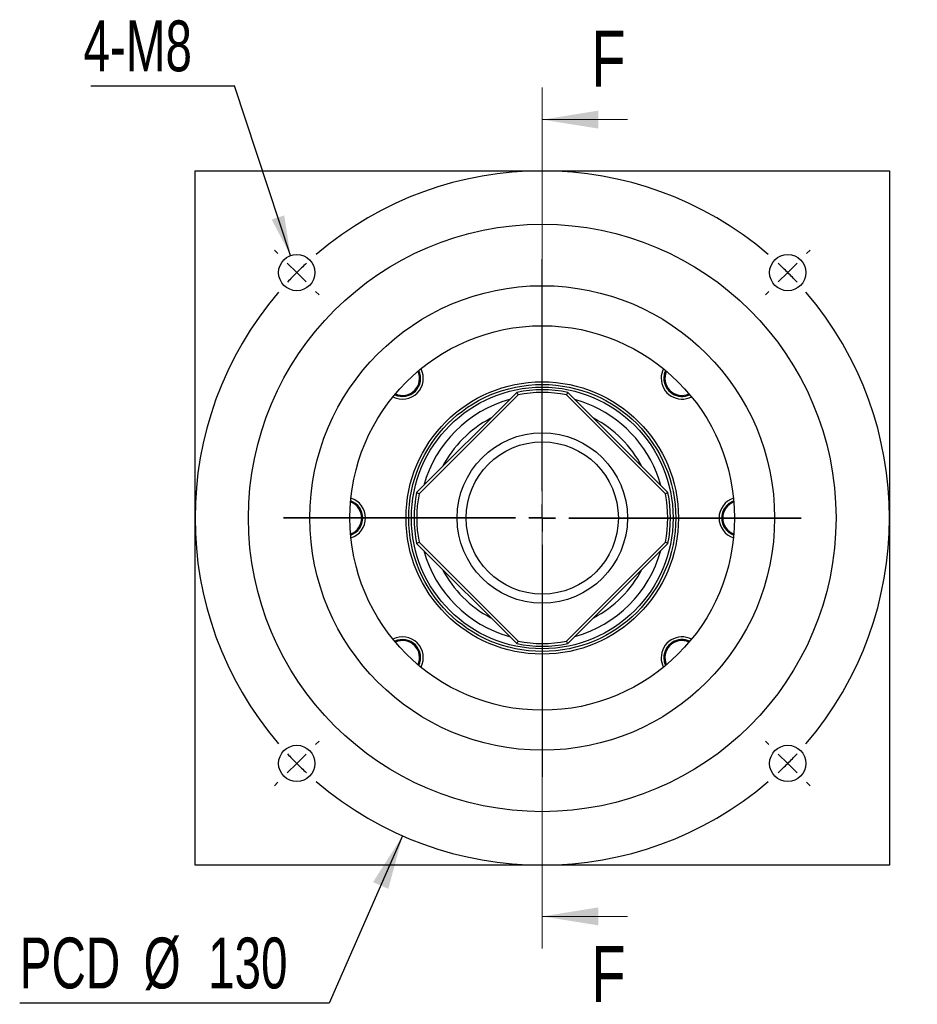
# Model space of a CAD drawing. Header units: millimetres. Extents: x 25 to 291, y 5 to 200.
# Tile 1 of 9: x 25 to 81, y 24 to 85. Entities that reach past the tile are written whole.
import ezdxf

# ---------------------------------------------------------------- set-up
doc = ezdxf.new("R2010")
doc.units = ezdxf.units.MM
doc.layers.add('圖層0', color=7, linetype='Continuous')
doc.styles.add('SLDTEXTSTYLE0', font='TXT', dxfattribs={"width": 0.7})
doc.styles.add('SLDTEXTSTYLE2', font='TXT', dxfattribs={"width": 0.75})
doc.dimstyles.new('SLDDIMSTYLE0', dxfattribs={"dimtxt": 3.389974, "dimasz": 2.5, "dimexe": 0, "dimexo": 0.0625, "dimgap": 0.847493, "dimtad": 0, "dimtih": 1, "dimtoh": 1, "dimlfac": 3, "dimrnd": 1e-09, "dimzin": 12, "dimdsep": 46, "dimtxsty": 'SLDTEXTSTYLE0', "dimsah": 1, "dimcen": 0, "dimadec": 0, "dimazin": 3, "dimtfac": 1, "dimtofl": 0, "dimtmove": 0, "dimatfit": 3, "dimfxl": 1, "dimfrac": 2, "dimtolj": 1, "dimtzin": 12, "dimarcsym": 0})
doc.dimstyles.new('SLDDIMSTYLE1', dxfattribs={"dimtxt": 0.18, "dimasz": 2.5, "dimexe": 0, "dimexo": 0.0625, "dimgap": 0, "dimtad": 0, "dimtih": 1, "dimtoh": 1, "dimdec": 0, "dimrnd": 1e-09, "dimzin": 0, "dimdsep": 46, "dimtxsty": 'Standard', "dimsah": 1, "dimcen": 0.09, "dimadec": 0, "dimazin": 0, "dimtfac": 2.5, "dimtdec": 0, "dimtofl": 0, "dimtmove": 0, "dimatfit": 3, "dimfxl": 1, "dimfrac": 2, "dimtolj": 1, "dimtzin": 0, "dimarcsym": 0})

# ---------------------------------------------------------------- blocks, each defined once
blk = doc.blocks.new('_D')
at = {"layer": '圖層0', "color": 7}
for p, q in [((48.658, 34.509), (44.068, 24.065)), ((44.068, 24.065), (24.765, 24.065))]:
    blk.add_line(p, q, dxfattribs=at)
blk.add_solid([(48.658, 34.509), (46.816, 31.616), (47.771, 31.196)], dxfattribs=at)
at = {"layer": '圖層0', "color": 7, "char_height": 3.175, "attachment_point": 1, "style": 'SLDTEXTSTYLE0'}
for s, insert in [('%%c', (32.497, 28.157)), ('PCD', (24.765, 28.157)), ('130', (36.519, 28.157))]:
    blk.add_mtext(s, dxfattribs=dict(at, insert=insert))
blk = doc.blocks.new('SW_NOTE_0')
at = {"layer": '圖層0', "color": 0}
blk.add_line((-8.965, 0), (0, 0), dxfattribs=at)
at = {"layer": '圖層0', "color": 0, "insert": (-9.43, 4.085), "char_height": 3.175, "attachment_point": 1, "style": 'SLDTEXTSTYLE0'}
blk.add_mtext('4-M8', dxfattribs=at)
blk = doc.blocks.new('SW_CENTERMARKSYMBOL_0')
at = {"layer": '圖層0', "color": 0}
for p, q in [((0, 1.667), (0, 16.154)), ((0, 0), (0, 0.833)), ((-1.667, 0), (-16.154, 0)), ((0, 0), (-0.833, 0)), ((0, 0), (0, -0.833)), ((0, 0), (0.833, 0)), ((1.667, 0), (16.154, 0)), ((0, -1.667), (0, -16.154))]:
    blk.add_line(p, q, dxfattribs=at)
blk = doc.blocks.new('SW_CENTERMARKSYMBOL_1')
at = {"layer": '圖層0', "color": 0}
for p, q in [((-31.82, 1.179), (-32.032, 1.391)), ((1.179, 1.179), (1.391, 1.391)), ((-15.321, -13.654), (-15.321, 0.833)), ((-30.641, 0), (-31.231, 0.589)), ((-30.641, 0), (-30.052, -0.589)), ((0, 0), (-0.589, -0.589)), ((0, 0), (0.589, 0.589)), ((-29.463, -1.179), (-29.251, -1.391)), ((-1.179, -1.179), (-1.391, -1.391)), ((-15.321, -15.321), (-15.321, -14.487)), ((-16.987, -15.321), (-31.475, -15.321)), ((-15.321, -15.321), (-16.154, -15.321)), ((-15.321, -15.321), (-15.321, -16.154)), ((-15.321, -15.321), (-14.487, -15.321)), ((-13.654, -15.321), (0.833, -15.321)), ((-15.321, -16.987), (-15.321, -31.475)), ((-29.463, -29.463), (-29.251, -29.251)), ((-1.179, -29.463), (-1.391, -29.251)), ((-30.641, -30.641), (-30.052, -30.052)), ((0, -30.641), (-0.589, -30.052)), ((-30.641, -30.641), (-31.231, -31.231)), ((0, -30.641), (0.589, -31.231)), ((-31.82, -31.82), (-32.032, -32.032)), ((1.179, -31.82), (1.391, -32.032))]:
    blk.add_line(p, q, dxfattribs=at)
for start, end in [(49.40737, 130.59263), (135, 137.20368), (132.79632, 135), (45, 47.20368), (42.79632, 45), (139.40737, 220.59263), (319.40737, 40.59263), (222.79632, 225), (315, 317.20368), (225, 227.20368), (312.79632, 315), (229.40737, 310.59263)]:
    blk.add_arc((-15.321, -15.321), 21.667, start, end, dxfattribs=at)

msp = doc.modelspace()

# ---------------------------------------------------------------- linework, layer by layer
at = {"color": 7, "linetype": 'Continuous', "lineweight": 18}
for p, q in [((57.3743, 81.2121), (57.3743, 27.4787)), ((62.6943, 79.2121), (57.3743, 79.2121)), ((62.6943, 29.4787), (57.3743, 29.4787))]:
    msp.add_line(p, q, dxfattribs=at)
at = {"color": 7, "linetype": 'Continuous', "lineweight": 25}
for p, q in [((35.7076, 76.012), (79.0409, 76.012)), ((35.7076, 32.6787), (35.7076, 76.012)), ((79.0409, 76.012), (79.0409, 32.6787)), ((65.0907, 62.5993), (65.0268, 62.7468)), ((49.5333, 55.9325), (55.7872, 62.1864)), ((58.9614, 62.1864), (65.2152, 55.9325)), ((49.1204, 62.0618), (48.9867, 62.0039)), ((55.8693, 62.0328), (49.6869, 55.8504)), ((65.0617, 55.8504), (58.8792, 62.0328)), ((68.667, 54.7254), (68.7098, 54.8337)), ((46.0815, 53.9654), (46.0305, 53.8364)), ((55.7872, 46.5044), (49.5333, 52.7583)), ((49.6869, 52.8404), (55.8693, 46.658)), ((58.8792, 46.658), (65.0617, 52.8404)), ((65.2152, 52.7583), (58.9614, 46.5044)), ((65.6282, 46.6289), (65.7388, 46.6769)), ((49.6578, 46.0915), (49.7103, 45.9704)), ((79.0409, 32.6787), (35.7076, 32.6787))]:
    msp.add_line(p, q, dxfattribs=at)
at = {"color": 7, "linetype": 'Continuous', "lineweight": 25, "flags": 128}
for points in [[(65.0711, 63.5518), (64.9925, 63.3277), (64.9619, 63.0664)], [(60.5541, 61.3215), (59.934, 61.5721), (59.4112, 61.7365)], [(64.9619, 45.6244), (64.9925, 45.363), (65.0711, 45.139)]]:
    msp.add_lwpolyline(points, dxfattribs=at)
at = {"color": 7, "linetype": 'Continuous', "lineweight": 25}
for centre, radius in [((57.3743, 54.3454), 18.3333), ((42.0536, 69.666), 1.1333), ((72.6949, 69.666), 1.1333), ((57.3743, 54.3454), 14.5), ((57.3743, 54.3454), 12), ((57.3743, 54.3454), 8.5), ((57.3743, 54.3454), 8.3333), ((57.3743, 54.3454), 8.1667), ((57.3743, 54.3454), 5.3167), ((57.3743, 54.3454), 4.75), ((42.0536, 39.0247), 1.1333), ((72.6949, 39.0247), 1.1333)]:
    msp.add_circle(centre, radius, dxfattribs=at)
for centre, radius, start, end in [((48.6533, 63.0664), 1.3, 242.797151, 27.202849), ((48.6533, 63.0664), 1.1333, 244.638775, 25.361225), ((48.6533, 63.0664), 1.0667, 245.58033, 24.41967), ((66.0952, 63.0664), 1.3, 152.797151, 180), ((66.0952, 63.0664), 1.0667, 155.58033, 294.41967), ((66.0952, 63.0664), 1.3, 180, 297.202849), ((66.0952, 63.0664), 1.1333, 180, 295.361225), ((57.3743, 54.3454), 8, 78.55731, 101.44269), ((57.3743, 54.3454), 7.8333, 78.923112, 101.076888), ((57.3743, 54.3454), 7.6667, 105.408154, 164.591846), ((57.3743, 54.3454), 7.6667, 15.408154, 65.495947), ((57.3743, 54.3454), 7, 117.24721, 152.75279), ((57.3743, 54.3454), 7, 27.24721, 62.75279), ((57.3743, 54.3454), 8, 168.55731, 191.44269), ((57.3743, 54.3454), 8, 348.55731, 11.44269), ((45.0409, 54.3454), 1.0667, 290.58033, 69.41967), ((45.0409, 54.3454), 1.1333, 289.638775, 70.361225), ((45.0409, 54.3454), 1.3, 287.797151, 72.202849), ((57.3743, 54.3454), 7.8333, 168.923112, 191.076888), ((57.3743, 54.3454), 7.8333, 348.923112, 11.076888), ((69.7076, 54.3454), 1.3, 107.797151, 180), ((69.7076, 54.3454), 1.1333, 109.638775, 180), ((69.7076, 54.3454), 1.0667, 110.58033, 249.41967), ((69.7076, 54.3454), 1.3, 180, 252.202849), ((69.7076, 54.3454), 1.1333, 180, 250.361225), ((57.3743, 54.3454), 7.6667, 195.408154, 254.591846), ((57.3743, 54.3454), 7.6667, 285.408154, 344.591846), ((57.3743, 54.3454), 7, 207.24721, 242.75279), ((57.3743, 54.3454), 7, 297.24721, 332.75279), ((48.6533, 45.6244), 1.3, 332.797151, 117.202849), ((48.6533, 45.6244), 1.1333, 334.638775, 115.361225), ((66.0952, 45.6244), 1.3, 62.797151, 180), ((66.0952, 45.6244), 1.1333, 64.638775, 180), ((48.6533, 45.6244), 1.0667, 335.58033, 114.41967), ((57.3743, 54.3454), 8, 258.55731, 281.44269), ((57.3743, 54.3454), 7.8333, 258.923112, 281.076888), ((66.0952, 45.6244), 1.0667, 65.58033, 204.41967), ((66.0952, 45.6244), 1.3, 180, 207.202849)]:
    msp.add_arc(centre, radius, start, end, dxfattribs=at)
for points, knots in [([(65.0838, 63.5123), (65.0647, 63.4666), (65.0219, 63.3642), (64.9788, 63.1324), (64.988, 62.8619), (65.062, 62.6726), (65.0907, 62.5993)], [0, 0, 0, 0, 0.1576644, 0.3534959, 0.7494265, 1, 1, 1, 1]), ([(48.1986, 62.0582), (48.2471, 62.0379), (48.3524, 61.9938), (48.5872, 61.9498), (48.8578, 61.9591), (49.047, 62.0332), (49.1204, 62.0618)], [0, 0, 0, 0, 0.1660005, 0.35989404, 0.75190633, 1, 1, 1, 1]), ([(69.3247, 55.3836), (69.2731, 55.3625), (69.1646, 55.3182), (68.9647, 55.1817), (68.7801, 54.9837), (68.6986, 54.7976), (68.667, 54.7254)], [0, 0, 0, 0, 0.1740994, 0.3661102, 0.7543157, 1, 1, 1, 1]), ([(45.4348, 53.3121), (45.4826, 53.3317), (45.5874, 53.3747), (45.7837, 53.5092), (45.9685, 53.7071), (46.0499, 53.8932), (46.0815, 53.9654)], [0, 0, 0, 0, 0.1635622, 0.3580228, 0.7511811, 1, 1, 1, 1]), ([(66.5557, 46.6303), (66.5053, 46.6515), (66.3981, 46.6965), (66.1613, 46.741), (65.8907, 46.7316), (65.7015, 46.6576), (65.6282, 46.6289)], [0, 0, 0, 0, 0.171385, 0.3640267, 0.7535081, 1, 1, 1, 1]), ([(49.6671, 45.1846), (49.6853, 45.2283), (49.7272, 45.3287), (49.7696, 45.5584), (49.7605, 45.8289), (49.6865, 46.0181), (49.6578, 46.0915)], [0, 0, 0, 0, 0.1517026, 0.3489202, 0.7476531, 1, 1, 1, 1])]:
    msp.add_open_spline(points, degree=3, knots=knots, dxfattribs=at)
for points in [[(55.8693, 62.0328), (55.842, 62.084), (55.8146, 62.1352), (55.7872, 62.1864)], [(58.9614, 62.1864), (58.9339, 62.1352), (58.9065, 62.084), (58.8792, 62.0328)], [(49.5333, 55.9325), (49.5844, 55.905), (49.6356, 55.8777), (49.6869, 55.8504)], [(65.2152, 55.9325), (65.1641, 55.905), (65.1129, 55.8777), (65.0617, 55.8504)], [(49.5333, 52.7583), (49.5844, 52.7857), (49.6356, 52.8131), (49.6869, 52.8404)], [(65.2152, 52.7583), (65.1641, 52.7857), (65.1129, 52.8131), (65.0617, 52.8404)], [(55.7872, 46.5044), (55.8146, 46.5555), (55.842, 46.6067), (55.8693, 46.658)], [(58.9614, 46.5044), (58.9339, 46.5555), (58.9065, 46.6067), (58.8792, 46.658)]]:
    msp.add_open_spline(points, degree=3, dxfattribs=at)
at = {"color": 7, "linetype": 'Continuous', "lineweight": 18}
for points in [[(57.3743, 79.2121), (60.8743, 78.6521), (60.8743, 79.7721)], [(57.3743, 29.4787), (60.8743, 28.9187), (60.8743, 30.0387)]]:
    msp.add_solid(points, dxfattribs=at)

# ---------------------------------------------------------------- block references
at = {"layer": '圖層0', "color": 7}
for name, p in [('SW_NOTE_0', (38.1734, 81.3165)), ('SW_CENTERMARKSYMBOL_1', (72.6949, 69.666)), ('SW_CENTERMARKSYMBOL_0', (57.3743, 54.3454))]:
    msp.add_blockref(name, p, dxfattribs=at)

# ---------------------------------------------------------------- texts
at = {"color": 7, "linetype": 'Continuous', "char_height": 3.5, "attachment_point": 1, "style": 'SLDTEXTSTYLE2'}
for insert in [(60.4317, 84.7697), (60.4317, 27.628)]:
    msp.add_mtext('F', dxfattribs=dict(at, insert=insert))

# ---------------------------------------------------------------- dimensions: what is measured, and where the dimension line sits
at = {"layer": '圖層0', "color": 7}
dim = msp.add_diameter_dim_2p(p1=(66.0908, 74.1814), p2=(48.6577, 34.5094), text='PCD<>', dimstyle='SLDDIMSTYLE0', dxfattribs=at)
dim.commit()
dim.dimension.update_dxf_attribs({"geometry": '_D', "text_midpoint": (33.6229, 26.6017), "dimtype": 163})

# ---------------------------------------------------------------- leaders
msp.add_leader([(41.6632, 70.73), (38.1734, 81.3165)], dimstyle='SLDDIMSTYLE1', dxfattribs=at)

doc.saveas('drawing.dxf')
